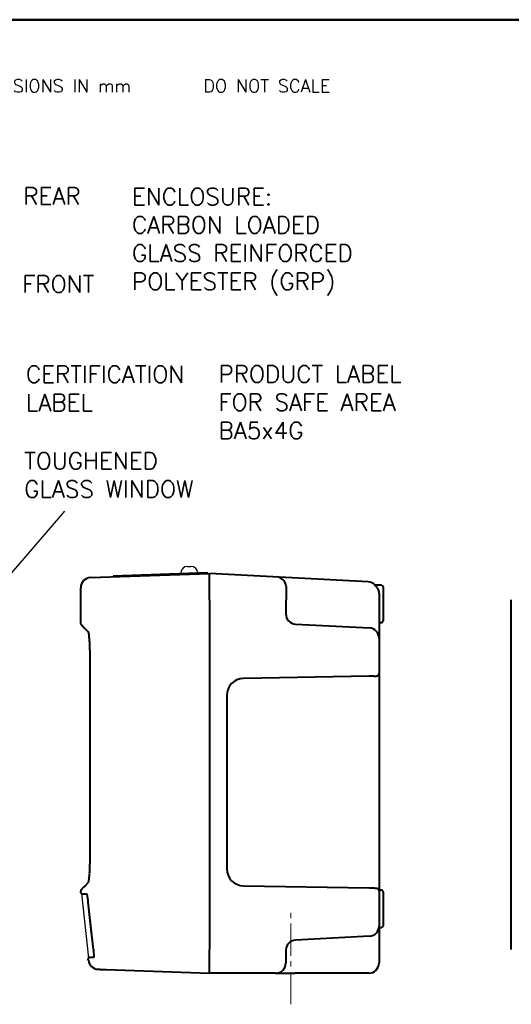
# Model space of a CAD drawing. Extents: x 0 to 501, y 0 to 275.
# Tile 6 of 10: x 97 to 170, y 123 to 268. Entities that reach past the tile are written whole.
import ezdxf

# ---------------------------------------------------------------- set-up
doc = ezdxf.new("R2010")
doc.units = 0
doc.header["$LTSCALE"] = 0.5
doc.header["$MEASUREMENT"] = 0
doc.linetypes.add('CENTER2', pattern=[28.575, 19.05, -3.175, 3.175, -3.175])
doc.layers.get('Defpoints').update_dxf_attribs({"color": 104, "lineweight": 0})
doc.layers.add('CENTER', color=5, linetype='CENTER2', lineweight=13)
doc.layers.add('OBJECT', color=1, linetype='Continuous', lineweight=50)
doc.layers.add('FORMAT', color=7, linetype='Continuous')
doc.layers.add('TEXT', color=5, linetype='Continuous')
doc.styles.add('ROMANS', font='romans', dxfattribs={"height": 2.5})
doc.dimstyles.new('DIMS', dxfattribs={"dimtxt": 2.5, "dimasz": 2.5, "dimexe": 1.25, "dimexo": 2, "dimgap": 1.25, "dimtad": 1, "dimdec": 4, "dimzin": 0, "dimdsep": 46, "dimtxsty": 'ROMANS', "dimcen": 2.5, "dimadec": 0, "dimazin": 0, "dimtfac": 1, "dimtdec": 4, "dimtmove": 0, "dimatfit": 3, "dimfxl": 0, "dimtolj": 1, "dimtzin": 0, "dimarcsym": 0})

# ---------------------------------------------------------------- blocks, each defined once
blk = doc.blocks.new('PROJECTION')
at = {"layer": 'CENTER', "ltscale": 0.5}
blk.add_line((4.28, 4.28), (4.28, -4.27), dxfattribs=at)
at = {"layer": 'CENTER'}
blk.add_line((23.35, 0), (0, 0), dxfattribs=at)
at = {"layer": 'FORMAT'}
for p, q in [((16.41, 1.42), (21.92, 2.85)), ((21.92, 2.85), (21.92, -2.85)), ((16.41, 1.42), (16.41, -1.42)), ((16.41, -1.42), (21.92, -2.85))]:
    blk.add_line(p, q, dxfattribs=at)
for radius in [2.85, 1.43]:
    blk.add_circle((4.28, 0), radius, dxfattribs=at)
at = {"layer": 'FORMAT', "color": 7, "linetype": 'Continuous', "style": 'ROMANS'}
blk.add_text('THIRD ANGLE PROJECTION      DIMENSIONS IN mm      DO NOT SCALE', height=1.9, dxfattribs=at).set_placement((30.02, -0.97))
blk = doc.blocks.new('FORMAT A3 FIXED')
at = {"layer": 'FORMAT', "color": 1, "lineweight": 50}
blk.add_line((6.5, 268.44), (384.72, 268.44), dxfattribs=at)
at = {"layer": 'OBJECT'}
blk.add_blockref('PROJECTION', (14.05, 258.69), dxfattribs=at)

msp = doc.modelspace()

# ---------------------------------------------------------------- linework, layer by layer
at = {"color": 7, "linetype": 'Continuous', "lineweight": 40}
for p, q in [((107.53, 186.1), (125.08, 186.71)), ((148.46, 185.48), (125.08, 186.71)), ((125.08, 186.31), (125.08, 186.71)), ((106.08, 179.3), (106.08, 184.6)), ((150.43, 184.96), (149.48, 184.96)), ((150.68, 184.71), (150.68, 179.71)), ((150.08, 183.68), (150.08, 183.22)), ((150.08, 183.68), (150.08, 183.68)), ((125.08, 182.82), (125.08, 131.21)), ((169.59, 131.21), (169.59, 182.82)), ((137.76, 179.23), (148.66, 178.66)), ((150.08, 179.46), (150.43, 179.46)), ((150.08, 179.46), (150.33, 179.46)), ((148.65, 171.52), (130.07, 171.2)), ((127.62, 168.7), (127.62, 143.11)), ((130.07, 140.61), (148.65, 140.29)), ((150.43, 139.96), (150.08, 139.96)), ((150.68, 139.71), (150.68, 134.71)), ((150.08, 134.77), (150.08, 134.65)), ((150.08, 134.46), (150.08, 131.66)), ((150.08, 134.46), (150.43, 134.46)), ((148.66, 133.15), (137.76, 132.58)), ((125.08, 127.71), (125.08, 131.21)), ((136.33, 131.08), (136.33, 129.21)), ((150.08, 131.66), (150.08, 129.21)), ((109.82, 128.24), (125.08, 127.71)), ((134.83, 127.71), (125.08, 127.71)), ((134.83, 127.71), (137.68, 127.71)), ((148.58, 127.71), (137.68, 127.71))]:
    msp.add_line(p, q, dxfattribs=at)
for p, q in [((125.08, 186.71), (125.08, 127.71)), ((106.19, 139.47), (107.24, 129.94))]:
    msp.add_line(p, q)
at = {"lineweight": 40}
for p, q in [((136.36, 184.77), (136.33, 180.73)), ((150.08, 183.22), (150.08, 134.77)), ((107.22, 178.06), (107.23, 178.05)), ((107.39, 176.69), (107.37, 177)), ((107.45, 144.47), (107.45, 174.7)), ((107.45, 144.47), (107.45, 174.7)), ((107.45, 174.7), (107.45, 174.7)), ((107.45, 144.47), (107.45, 144.47)), ((106.11, 139.63), (106.09, 139.79)), ((107.16, 138.43), (107, 139.39)), ((107.19, 138.18), (107.16, 138.43)), ((107.19, 138.18), (107.19, 138.18)), ((107.95, 131.18), (107.95, 131.18)), ((107.95, 131.18), (108.02, 130.04)), ((107.19, 129.62), (107.18, 129.75))]:
    msp.add_line(p, q, dxfattribs=at)
at = {"lineweight": 40, "flags": 128}
for points in [[(106.16, 179.13), (106.28, 179.01), (106.64, 178.65), (107.23, 178.05)], [(107.39, 176.69), (107.39, 176.68), (107.39, 176.68)], [(107.39, 142.49), (107.39, 142.49), (107.39, 142.48)], [(107.23, 141.12), (106.78, 140.66), (106.45, 140.33), (106.25, 140.13)], [(107.95, 131.18), (107.76, 132.91), (107.19, 138.18)], [(107.95, 131.18), (107.89, 131.68), (107.68, 133.67), (107.19, 138.18)]]:
    msp.add_lwpolyline(points, dxfattribs=at)
at = {"color": 7, "linetype": 'Continuous', "lineweight": 40, "flags": 128}
for points in [[(149.37, 171.54), (149.21, 171.53), (149.04, 171.53), (148.85, 171.53), (148.65, 171.52)], [(148.65, 140.29), (148.85, 140.29), (149.04, 140.28), (149.21, 140.28), (149.37, 140.28)]]:
    msp.add_lwpolyline(points, dxfattribs=at)
at = {"color": 7, "linetype": 'Continuous', "lineweight": 40}
for centre, radius, start, end in [((107.58, 184.6), 1.5, 91.9635, 180.0284), ((148.38, 183.99), 1.5, 40.443, 87), ((150.43, 184.71), 0.25, 0, 90), ((137.83, 180.73), 1.5, 180, 267), ((150.43, 179.71), 0.25, 270, 0), ((148.58, 177.16), 1.5, 0, 87), ((149.68, 171.94), 0.4, 321.7701, 0), ((130.12, 168.7), 2.5, 91, 180), ((130.12, 143.11), 2.5, 180, 269), ((149.68, 139.87), 0.4, 0, 38.2299), ((150.43, 139.71), 0.25, 0, 90), ((148.58, 134.65), 1.5, 273, 0), ((150.43, 134.71), 0.25, 270, 0), ((137.83, 131.08), 1.5, 93, 177.6417), ((134.83, 129.21), 1.5, 270, 0), ((148.58, 129.21), 1.5, 270, 0)]:
    msp.add_arc(centre, radius, start, end, dxfattribs=at)
at = {"linetype": 'Continuous', "lineweight": 40}
msp.add_arc((134.91, 184.73), 1.46, 1.4264, 87.8886, dxfattribs=at)
at = {"lineweight": 40}
for centre, radius, start, end in [((106.33, 179.3), 0.25, 184.0976, 225), ((106.34, 139.87), 0.25, 135.0488, 182.4369), ((107.58, 139.95), 1.5, 183.7213, 186.1484), ((106.36, 139.65), 0.25, 186.6543, 269), ((107.43, 129.78), 0.25, 91, 186.6571), ((108.69, 129.78), 1.5, 186.2962, 268)]:
    msp.add_arc(centre, radius, start, end, dxfattribs=at)
at = {"color": 7, "linetype": 'Continuous', "lineweight": 40}
for points, knots in [([(125.08, 182.82), (125.08, 183.04), (125.08, 183.27), (125.08, 183.6), (125.08, 183.7), (125.08, 183.92), (125.08, 184.03), (125.08, 184.34), (125.08, 184.54), (125.08, 184.91), (125.08, 185.09), (125.08, 185.41), (125.08, 185.56), (125.08, 185.75), (125.08, 185.81), (125.08, 185.92), (125.08, 185.97), (125.08, 186.11), (125.08, 186.18), (125.08, 186.28), (125.08, 186.31), (125.08, 186.31)], [0, 0, 0, 0, 0.125, 0.125, 0.1875, 0.1875, 0.25, 0.25, 0.375, 0.375, 0.5, 0.5, 0.625, 0.625, 0.6875, 0.6875, 0.75, 0.75, 0.875, 0.875, 1, 1, 1, 1]), ([(149.48, 184.94), (149.47, 184.95), (149.45, 184.95), (149.62, 184.82), (149.81, 184.59), (149.96, 184.32), (150.06, 184.02), (150.08, 183.79), (150.08, 183.68)], [0, 0, 0, 0, 0.105662, 0.354357, 0.532077, 0.71493, 0.854902, 1, 1, 1, 1]), ([(149.37, 171.54), (149.44, 171.54), (149.51, 171.54), (149.64, 171.55), (149.7, 171.56), (149.81, 171.58), (149.86, 171.6), (149.94, 171.64), (149.97, 171.66), (150, 171.69)], [0, 0, 0, 0, 0.25, 0.25, 0.5, 0.5, 0.75, 0.75, 1, 1, 1, 1]), ([(149.37, 140.28), (149.44, 140.28), (149.51, 140.27), (149.64, 140.26), (149.7, 140.26), (149.81, 140.23), (149.86, 140.22), (149.94, 140.18), (149.97, 140.15), (150, 140.12)], [0, 0, 0, 0, 0.25, 0.25, 0.5, 0.5, 0.75, 0.75, 1, 1, 1, 1])]:
    msp.add_open_spline(points, degree=3, knots=knots, dxfattribs=at)
at = {"lineweight": 40}
for points, knots in [([(107.37, 177), (107.36, 177.11), (107.34, 177.33), (107.31, 177.6), (107.28, 177.84), (107.24, 177.99), (107.22, 178.07), (107.22, 178.06), (107.22, 178.06)], [0, 0, 0, 0, 0.165324, 0.354503, 0.547775, 0.748545, 0.918559, 1, 1, 1, 1]), ([(107.45, 174.7), (107.45, 174.88), (107.45, 175.05), (107.44, 175.4), (107.44, 175.58), (107.43, 176.09), (107.41, 176.4), (107.39, 176.69)], [0, 0, 0, 0, 0.25, 0.25, 0.5, 0.5, 1, 1, 1, 1]), ([(107.39, 142.48), (107.41, 142.77), (107.43, 143.08), (107.44, 143.59), (107.44, 143.76), (107.45, 144.11), (107.45, 144.29), (107.45, 144.47)], [0, 0, 0, 0, 0.5, 0.5, 0.75, 0.75, 1, 1, 1, 1]), ([(107.22, 141.1), (107.22, 141.1), (107.22, 141.1), (107.24, 141.17), (107.27, 141.3), (107.31, 141.52), (107.34, 141.82), (107.37, 142.11), (107.38, 142.32), (107.38, 142.39)], [0, 0, 0, 0, 0.073365, 0.210492, 0.374876, 0.552745, 0.72785, 0.906044, 1, 1, 1, 1]), ([(106.25, 140.13), (106.24, 140.12), (106.23, 140.11), (106.19, 140.07), (106.16, 140.04), (106.17, 140.05), (106.17, 140.05)], [0, 0, 0, 0, 0.036977, 0.184885, 0.776548, 1, 1, 1, 1]), ([(106.36, 139.4), (106.37, 139.4), (106.37, 139.4), (106.52, 139.4), (106.73, 139.4), (106.93, 139.39), (107, 139.39)], [0, 0, 0, 0, 0.235129, 0.534402, 0.834128, 1, 1, 1, 1]), ([(107.19, 138.18), (107.18, 138.19), (107.18, 138.26), (107.17, 138.33), (107.16, 138.38)], [0, 0, 0, 0, 0.184418, 1, 1, 1, 1]), ([(108.02, 130.04), (107.89, 130.04), (107.54, 130.03), (107.4, 130.03), (107.43, 130.03), (107.43, 130.03)], [0, 0, 0, 0, 0.361725, 0.931685, 1, 1, 1, 1]), ([(108.66, 128.28), (108.65, 128.28), (108.63, 128.28), (108.75, 128.28), (108.99, 128.27), (109.33, 128.26), (109.66, 128.25), (109.82, 128.24)], [0, 0, 0, 0, 0.11553, 0.336475, 0.557419, 0.77871, 1, 1, 1, 1])]:
    msp.add_open_spline(points, degree=3, knots=knots, dxfattribs=at)
at = {"color": 7, "linetype": 'Continuous', "lineweight": 40}
msp.add_open_spline([(136.34, 131.15), (136.33, 131.13), (136.33, 131.11), (136.33, 131.08)], degree=3, dxfattribs=at)
at = {"layer": 'CENTER', "ltscale": 0.5}
msp.add_line((137.08, 123.11), (137.08, 137.11), dxfattribs=at)
at = {"layer": 'OBJECT'}
msp.add_line((124.83, 186.79), (110.84, 186.3), dxfattribs=at)
at = {"layer": 'TEXT'}
for p, q in [((121.83, 187.74), (122.33, 187.74)), ((120.83, 186.74), (123.33, 186.74))]:
    msp.add_line(p, q, dxfattribs=at)
for centre, start, end in [((121.83, 186.74), 90, 180), ((122.33, 186.74), 0, 90)]:
    msp.add_arc(centre, 1, start, end, dxfattribs=at)

# ---------------------------------------------------------------- block references
at = {"color": 0}
msp.add_blockref('FORMAT A3 FIXED', (0, 0), dxfattribs=at)

# ---------------------------------------------------------------- texts
at = {"layer": 'Defpoints', "insert": (126.41, 217.39), "char_height": 2.5, "width": 54.7027, "attachment_point": 1, "style": 'ROMANS'}
msp.add_mtext('{PRODUCT LABEL\\PFOR SAFE AREA\\PBA5x4G}', dxfattribs=at)
at = {"layer": 'TEXT', "char_height": 2.5, "style": 'ROMANS'}
for s, insert, width, attachment_point in [('{REAR}', (97.61, 241.15), 66.3931, 7), ('{ENCLOSURE: \\PCARBON LOADED \\PGLASS REINFORCED\\PPOLYESTER (GRP)}', (113.64, 243.57), 58.7908, 1), ('{FRONT}', (97.46, 228.16), 50, 7), ('{CERTIFICATION \\PLABEL}', (98, 210.68), 50, 7), ('{TOUGHENED \\PGLASS WINDOW}', (97.74, 197.91), 50, 7)]:
    msp.add_mtext(s, dxfattribs=dict(at, insert=insert, width=width, attachment_point=attachment_point))

# ---------------------------------------------------------------- leaders
at = {"layer": 'TEXT'}
msp.add_leader([(84.79, 173.86), (103.72, 195.89)], dimstyle='DIMS', override={"dimdec": 2, "dimdsep": 0, "dimtdec": 2, "dimtmove": 2}, dxfattribs=at)

doc.saveas('drawing.dxf')
